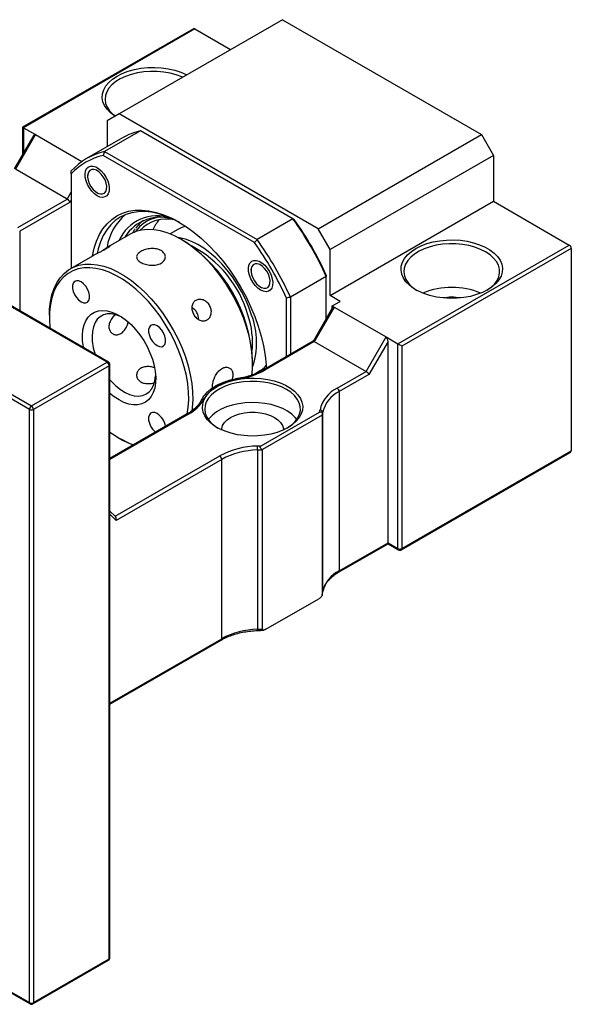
# Model space of a CAD drawing. Header units: millimetres. Extents: x 39 to 284, y 19 to 199.
# Tile 6 of 6: x 223 to 256, y 109 to 167. Entities that reach past the tile are written whole.
import ezdxf

# ---------------------------------------------------------------- set-up
doc = ezdxf.new("R2010")
doc.units = ezdxf.units.MM

msp = doc.modelspace()

# ---------------------------------------------------------------- linework, layer by layer
at = {"color": 7, "linetype": 'Continuous', "lineweight": 25}
for p, q in [((238.8338, 167.4284), (229.1701, 161.8496)), ((238.8338, 167.4284), (250.619, 160.625)), ((233.5651, 166.8918), (223.4644, 161.0608)), ((233.6484, 166.8836), (223.5132, 161.0326)), ((233.6484, 166.8836), (235.7692, 165.6592)), ((228.4629, 147.1559), (198.0574, 164.7087)), ((228.5463, 147.1642), (198.1407, 164.7169)), ((193.579, 162.1234), (223.9846, 144.5706)), ((223.8668, 144.3665), (193.4612, 161.9193)), ((229.1701, 161.8496), (228.4629, 161.4413)), ((228.4629, 161.4413), (228.4629, 159.9108)), ((240.9552, 155.0462), (229.1701, 161.8496)), ((223.4644, 161.0608), (223.4644, 159.456)), ((223.5132, 161.0326), (224.2203, 160.6244)), ((230.4355, 160.8469), (228.3142, 159.6223)), ((239.454, 155.6407), (230.4355, 160.8469)), ((224.1241, 160.5986), (222.9686, 158.5973)), ((224.2203, 160.6244), (223.0418, 158.5832)), ((224.2203, 160.6244), (226.9732, 159.0352)), ((229.3619, 160.4297), (227.2406, 159.2051)), ((240.9552, 155.0462), (250.619, 160.625)), ((250.619, 160.625), (251.3261, 159.4003)), ((237.1777, 154.2333), (228.2334, 159.3968)), ((228.3142, 159.6223), (237.3327, 154.416)), ((251.3261, 159.4003), (241.6623, 153.8215)), ((251.3261, 159.4003), (251.3261, 156.6785)), ((226.1059, 156.8143), (223.0418, 158.5832)), ((226.3416, 158.3043), (226.3416, 152.7204)), ((227.3066, 158.2528), (227.3066, 158.1643)), ((223.172, 155.1206), (226.1059, 156.8143)), ((227.8722, 157.1846), (227.9488, 157.1404)), ((226.2726, 156.6384), (223.2899, 154.9165)), ((241.6623, 151.0997), (251.3261, 156.6785)), ((251.3261, 156.6785), (255.8044, 154.0932)), ((239.454, 155.6407), (237.3327, 154.416)), ((232.6461, 155.0128), (232.1847, 154.7464)), ((241.6623, 153.8215), (240.9552, 155.0462)), ((229.8237, 154.7305), (228.5273, 153.9821)), ((232.942, 154.365), (232.8241, 154.4331)), ((245.6692, 148.2422), (255.8044, 154.0932)), ((255.9223, 153.889), (245.9049, 148.1061)), ((255.9223, 153.889), (255.9223, 141.9131)), ((227.5905, 153.4413), (226.2881, 152.6895)), ((241.6623, 151.0997), (241.6623, 153.8215)), ((236.9732, 152.6723), (236.9732, 152.5839)), ((241.4266, 152.2241), (239.3052, 150.9995)), ((241.4266, 149.7437), (241.4266, 152.2241)), ((237.5388, 151.6041), (237.6154, 151.5599)), ((239.0695, 147.482), (239.0695, 150.9566)), ((239.3052, 150.9995), (239.3052, 147.618)), ((242.2515, 150.7595), (241.6623, 151.0997)), ((241.8018, 150.3935), (240.6463, 148.3922)), ((241.898, 150.4193), (240.7195, 148.3781)), ((241.7801, 150.4874), (242.2515, 150.7595)), ((241.7801, 150.4874), (241.898, 150.4193)), ((241.7801, 150.3561), (241.7801, 150.4874)), ((241.898, 150.4193), (244.9621, 148.6504)), ((225.0453, 149.9424), (225.0453, 149.8064)), ((243.7836, 146.6092), (244.9621, 148.6504)), ((244.9621, 148.6504), (245.6692, 148.2422)), ((240.6504, 148.3946), (237.7022, 146.6926)), ((240.7195, 148.3781), (237.7856, 146.6844)), ((240.7195, 148.3781), (243.7836, 146.6092)), ((245.08, 148.3899), (243.9503, 146.4333)), ((245.08, 136.4704), (245.08, 148.3899)), ((245.6692, 136.1302), (245.6692, 148.2422)), ((245.9049, 148.1061), (245.9049, 136.1302)), ((223.9846, 144.5706), (228.4629, 147.1559)), ((228.5808, 146.9518), (224.1025, 144.3665)), ((228.5808, 111.8405), (228.5808, 146.9518)), ((228.6296, 111.9086), (228.6296, 147.0198)), ((237.0661, 147.085), (237.0661, 147.2211)), ((237.0951, 146.4193), (237.4791, 146.641)), ((242.0723, 145.6213), (243.7836, 146.6092)), ((243.9503, 146.4333), (242.1901, 145.4171)), ((242.1901, 145.4171), (242.1901, 134.8021)), ((223.8668, 109.2552), (223.8668, 144.3665)), ((224.1025, 144.3665), (224.1025, 109.2552)), ((233.1991, 144.093), (228.6296, 141.4551)), ((237.5772, 142.2099), (241.0333, 144.2051)), ((241.1909, 144.0239), (237.6553, 141.9829)), ((241.1909, 144.0239), (241.1909, 133.4089)), ((241.2222, 133.5781), (241.2222, 144.1932)), ((229.1694, 142.6624), (229.2872, 142.5943)), ((237.3621, 141.9648), (237.3621, 131.3497)), ((237.6553, 131.3678), (237.6553, 141.9829)), ((245.8704, 136.0539), (255.8532, 141.8169)), ((245.9049, 136.1302), (255.9223, 141.9131)), ((235.2419, 141.406), (228.9925, 137.7983)), ((235.2419, 130.791), (235.2419, 141.406)), ((228.9578, 138.0188), (228.6296, 138.3461)), ((242.1556, 134.7258), (245.08, 136.414)), ((242.1901, 134.8021), (245.08, 136.4704)), ((245.08, 136.4704), (245.6692, 136.1302)), ((245.08, 136.414), (245.7037, 136.0539)), ((241.2214, 133.5646), (241.2222, 133.5781)), ((237.8596, 131.3497), (240.9866, 133.1548)), ((228.6296, 126.9174), (235.2074, 130.7147)), ((193.4612, 126.808), (223.8668, 109.2552)), ((193.4957, 126.7317), (223.9013, 109.1789)), ((224.0679, 109.1789), (228.5463, 111.7642)), ((224.1025, 109.2552), (228.5808, 111.8405))]:
    msp.add_line(p, q, dxfattribs=at)
at = {"color": 8, "linetype": 'Continuous', "lineweight": 25}
for p, q in [((223.5132, 161.0326), (223.5132, 159.5406)), ((226.1059, 156.8143), (226.3416, 157.2225)), ((226.3416, 156.7579), (226.2726, 156.6384)), ((223.2899, 154.9165), (223.2899, 150.1986)), ((233.2825, 144.0848), (228.6296, 141.3988)), ((228.9377, 138.0388), (235.124, 141.6101)), ((228.9925, 137.7983), (228.6296, 138.1602)), ((228.6296, 126.9738), (235.2419, 130.791))]:
    msp.add_line(p, q, dxfattribs=at)
at = {"color": 7, "linetype": 'Continuous', "lineweight": 25, "flags": 128}
for points in [[(228.9372, 161.7151), (228.9124, 161.7314), (228.665, 161.9197), (228.4643, 162.1257), (228.3141, 162.3456), (228.2171, 162.5753), (228.1753, 162.8104), (228.1892, 163.0467), (228.2588, 163.2796), (228.3827, 163.5049), (228.5585, 163.7183), (228.7831, 163.916), (229.0522, 164.0942), (229.3608, 164.2495), (229.7032, 164.3791), (230.073, 164.4807), (230.4632, 164.5522), (230.8667, 164.5923), (231.2759, 164.6004), (231.6833, 164.5762), (232.0811, 164.5203), (232.462, 164.4335), (232.8189, 164.3177), (233.1451, 164.1749), (233.1732, 164.1606)], [(232.9268, 164.0183), (232.8787, 164.0397), (232.5471, 164.164), (232.1889, 164.2605), (231.8109, 164.3272), (231.4205, 164.3629), (231.0252, 164.3669), (230.6329, 164.3391), (230.2511, 164.28), (229.8872, 164.1908), (229.5484, 164.0733), (229.2412, 163.9297), (228.9716, 163.7628), (228.7449, 163.5759), (228.5654, 163.3726), (228.4367, 163.1568), (228.3613, 162.9328), (228.3406, 162.7049), (228.3751, 162.4776), (228.464, 162.2552), (228.6056, 162.0422), (228.7973, 161.8426), (228.9478, 161.7213)], [(227.8723, 157.0076), (227.7065, 157.1257), (227.5496, 157.2822), (227.4102, 157.4686), (227.2956, 157.6749), (227.2122, 157.89), (227.1643, 158.1023), (227.1546, 158.3003), (227.1836, 158.4734), (227.2497, 158.6122), (227.3493, 158.7093), (227.4772, 158.7594), (227.6264, 158.7598), (227.7888, 158.7105), (227.9557, 158.6141), (228.1181, 158.4759), (228.2673, 158.3033), (228.3952, 158.1056), (228.4948, 157.8934), (228.5609, 157.6783), (228.5899, 157.4717), (228.5802, 157.2849), (228.5324, 157.1279), (228.4489, 157.0091), (228.3343, 156.9351), (228.1949, 156.9097), (228.038, 156.9343), (227.8723, 157.0076)], [(227.3401, 157.9235), (227.4079, 157.7328), (227.5073, 157.5493), (227.6316, 157.3855), (227.7723, 157.2525), (227.9198, 157.1594), (228.0641, 157.1125), (228.1953, 157.115), (228.3045, 157.1668), (228.3842, 157.2643), (228.429, 157.4009), (228.4359, 157.5673), (228.4044, 157.7521), (228.3366, 157.9427), (228.2372, 158.1262), (228.1129, 158.29), (227.9722, 158.423), (227.8247, 158.5161), (227.6804, 158.563), (227.5492, 158.5605), (227.44, 158.5087), (227.3603, 158.4112), (227.3155, 158.2746), (227.3086, 158.1083), (227.3401, 157.9235)], [(227.5995, 153.4573), (227.6968, 153.9075), (227.8329, 154.3272), (228.006, 154.7098), (228.2149, 155.0526), (228.4579, 155.3529), (228.7333, 155.6083), (229.0389, 155.817), (229.3724, 155.9774), (229.7313, 156.0882), (230.1129, 156.1487), (230.5141, 156.1582), (230.9321, 156.1169), (231.3635, 156.0249), (231.8051, 155.883), (232.2536, 155.6923), (232.7056, 155.4541), (233.1575, 155.1705), (233.606, 154.8434), (234.0477, 154.4753), (234.4791, 154.0692), (234.8971, 153.628), (235.2983, 153.1552), (235.6798, 152.6542), (236.0387, 152.129), (236.3723, 151.5836), (236.6779, 151.022), (236.9533, 150.4486), (237.1963, 149.8677), (237.4052, 149.2838), (237.5783, 148.7012), (237.7143, 148.1245), (237.8123, 147.558), (237.8713, 147.006), (237.8836, 146.7973)], [(232.7657, 155.4191), (232.3818, 155.6188), (231.9435, 155.8052), (231.5118, 155.9439), (231.0902, 156.0337), (230.6818, 156.0742), (230.2896, 156.0648), (229.9168, 156.0058), (229.566, 155.8975), (229.2401, 155.7407), (228.9414, 155.5368), (228.6723, 155.2871), (228.4348, 154.9937), (228.2306, 154.6587), (228.0615, 154.2847), (227.9285, 153.8746), (227.8637, 153.5986)], [(232.8234, 154.4335), (232.414, 154.647), (232.0083, 154.8128), (231.6103, 154.9292), (231.2236, 154.9954), (230.8518, 155.0105), (230.4984, 154.9745), (230.1668, 154.8877), (229.8599, 154.7509), (229.8237, 154.7305)], [(237.0081, 149.9437), (236.8431, 150.4133), (236.6445, 150.8799), (236.4147, 151.3383), (236.1562, 151.7831), (235.8719, 152.2093), (235.5652, 152.6122), (235.2393, 152.9872), (234.8982, 153.33), (234.5455, 153.6367), (234.1854, 153.9039), (233.8218, 154.1285), (233.4589, 154.3079), (233.1009, 154.4402), (232.7517, 154.5239), (232.6256, 154.5423)], [(237.0176, 146.3746), (237.0549, 146.7366), (237.0648, 147.2041), (237.0351, 147.6934), (236.9661, 148.1999), (236.8584, 148.7188), (236.7131, 149.2454), (236.5314, 149.7746), (236.3151, 150.3016), (236.0662, 150.8215), (235.787, 151.3293), (235.4801, 151.8204), (235.1485, 152.2901), (234.7951, 152.7341), (234.4233, 153.1482), (234.0366, 153.5286), (233.6386, 153.8716), (233.2329, 154.1742), (232.8234, 154.4335)], [(250.9725, 151.4398), (250.6639, 151.2845), (250.3215, 151.1548), (249.9518, 151.0533), (249.5615, 150.9818), (249.158, 150.9417), (248.7488, 150.9336), (248.3415, 150.9578), (247.9436, 151.0137), (247.5627, 151.1004), (247.2058, 151.2163), (246.8796, 151.3591), (246.5901, 151.5263), (246.3426, 151.7146), (246.142, 151.9206), (245.9918, 152.1405), (245.8948, 152.3702), (245.8529, 152.6053), (245.8669, 152.8416), (245.9365, 153.0745), (246.0604, 153.2998), (246.2362, 153.5132), (246.4608, 153.7109), (246.7299, 153.8891), (247.0385, 154.0444), (247.3809, 154.174), (247.7506, 154.2756), (248.1409, 154.3471), (248.5444, 154.3872), (248.9536, 154.3953), (249.3609, 154.3711), (249.7587, 154.3152), (250.1396, 154.2284), (250.4965, 154.1126), (250.8228, 153.9698), (251.1123, 153.8026), (251.3597, 153.6143), (251.5604, 153.4083), (251.7106, 153.1884), (251.8076, 152.9587), (251.8494, 152.7236), (251.8355, 152.4873), (251.7659, 152.2544), (251.642, 152.0291), (251.4662, 151.8156), (251.2416, 151.618), (250.9725, 151.4398)], [(250.8547, 153.6849), (250.5563, 153.8346), (250.2248, 153.9589), (249.8666, 154.0554), (249.4886, 154.1221), (249.0981, 154.1578), (248.7029, 154.1618), (248.3106, 154.134), (247.9287, 154.0749), (247.5649, 153.9857), (247.2261, 153.8682), (246.9189, 153.7246), (246.6493, 153.5577), (246.4225, 153.3708), (246.2431, 153.1675), (246.1144, 152.9517), (246.039, 152.7277), (246.0183, 152.4998), (246.0527, 152.2725), (246.1417, 152.0501), (246.2833, 151.8371), (246.475, 151.6375), (246.7128, 151.4553), (246.7901, 151.406)], [(250.9122, 151.406), (250.9234, 151.4128), (251.1721, 151.5902), (251.3757, 151.7858), (251.5302, 151.9958), (251.6325, 152.2163), (251.6806, 152.4428), (251.6737, 152.6709), (251.6119, 152.8963), (251.4963, 153.1145), (251.3293, 153.3213), (251.114, 153.5127), (250.8547, 153.6849)], [(225.0453, 149.9424), (225.0564, 150.2909), (225.1058, 150.7323), (225.1943, 151.1435), (225.321, 151.5206), (225.4847, 151.8601), (225.6839, 152.1588), (225.9168, 152.4139), (226.1812, 152.6231), (226.4745, 152.7845), (226.7941, 152.8964), (227.1371, 152.9579), (227.5, 152.9683), (227.8797, 152.9276), (228.2726, 152.8362), (228.6749, 152.6949), (229.0829, 152.505), (229.4929, 152.2684), (229.9009, 151.9871), (230.3032, 151.6639), (230.6961, 151.3018), (231.0758, 150.9041), (231.4388, 150.4745), (231.7817, 150.0172), (232.1013, 149.5362), (232.3947, 149.0362), (232.659, 148.5217), (232.8919, 147.9977), (233.0911, 147.4689), (233.2548, 146.9404), (233.3815, 146.4171), (233.47, 145.9038), (233.5194, 145.4053), (233.5293, 144.9263), (233.4996, 144.4713), (233.4688, 144.2468)], [(233.2018, 144.0919), (233.2648, 144.4872), (233.2936, 144.9296), (233.284, 145.3952), (233.236, 145.8799), (233.15, 146.3789), (233.0268, 146.8877), (232.8676, 147.4016), (232.6739, 147.9156), (232.4475, 148.4251), (232.1905, 148.9253), (231.9053, 149.4114), (231.5945, 149.879), (231.2612, 150.3237), (230.9082, 150.7413), (230.5391, 151.128), (230.1572, 151.4801), (229.766, 151.7943), (229.3693, 152.0677), (228.9708, 152.2978), (228.5741, 152.4824), (228.1829, 152.6198), (227.801, 152.7086), (227.4319, 152.7482), (227.0789, 152.738), (226.7456, 152.6783), (226.4348, 152.5695), (226.1496, 152.4126), (225.8926, 152.2092), (225.6662, 151.9611), (225.4725, 151.6707), (225.3133, 151.3407), (225.1901, 150.974), (225.1041, 150.5743), (225.0561, 150.1451), (225.0465, 149.6906), (225.0753, 149.2149), (225.0805, 149.1649)], [(237.5389, 151.4272), (237.3731, 151.5452), (237.2163, 151.7017), (237.0768, 151.8881), (236.9623, 152.0945), (236.8788, 152.3096), (236.8309, 152.5219), (236.8212, 152.7199), (236.8502, 152.893), (236.9163, 153.0318), (237.016, 153.1289), (237.1439, 153.1789), (237.293, 153.1793), (237.4555, 153.13), (237.6224, 153.0337), (237.7848, 152.8955), (237.934, 152.7228), (238.0618, 152.5251), (238.1615, 152.313), (238.2276, 152.0978), (238.2566, 151.8913), (238.2469, 151.7045), (238.199, 151.5474), (238.1156, 151.4287), (238.001, 151.3546), (237.8616, 151.3292), (237.7047, 151.3538), (237.5389, 151.4272)], [(237.3471, 152.9826), (237.2159, 152.98), (237.1067, 152.9283), (237.027, 152.8308), (236.9821, 152.6942), (236.9752, 152.5278), (237.0068, 152.343), (237.0745, 152.1524), (237.174, 151.9689), (237.2983, 151.8051), (237.439, 151.6721), (237.5865, 151.5789), (237.7307, 151.532), (237.8619, 151.5346), (237.9711, 151.5864), (238.0509, 151.6839), (238.0957, 151.8205), (238.1026, 151.9868), (238.0711, 152.1716), (238.0033, 152.3622), (237.9039, 152.5457), (237.7796, 152.7096), (237.6389, 152.8426), (237.4914, 152.9357), (237.3471, 152.9826)], [(226.9201, 151.9075), (226.7773, 151.9662), (226.6461, 151.9727), (226.5371, 151.9266), (226.4591, 151.8315), (226.4184, 151.6951), (226.4184, 151.5286), (226.4591, 151.3453), (226.5371, 151.1602), (226.6461, 150.9881), (226.7773, 150.8432), (226.9201, 150.7371), (227.0628, 150.6784), (227.194, 150.6718), (227.303, 150.718), (227.381, 150.8131), (227.4217, 150.9494), (227.4217, 151.116), (227.381, 151.2993), (227.303, 151.4844), (227.194, 151.6564), (227.0628, 151.8013), (226.9201, 151.9075)], [(227.0694, 148.0168), (227.0607, 148.0624), (227.0125, 148.4201), (227.0028, 148.76), (227.0318, 149.076), (227.0989, 149.3627), (227.2031, 149.6147), (227.3423, 149.8277), (227.5141, 149.9978), (227.7155, 150.122), (227.9428, 150.1981), (228.1921, 150.2247), (228.4587, 150.2013), (228.7381, 150.1284), (229.0252, 150.0072), (229.3149, 149.84), (229.602, 149.6297), (229.8814, 149.38), (230.148, 149.0955), (230.3973, 148.7811), (230.6246, 148.4426), (230.826, 148.0859), (230.9978, 147.7174), (231.137, 147.3437), (231.2412, 146.9714), (231.3083, 146.6073), (231.3373, 146.2577), (231.3276, 145.929), (231.2794, 145.6269), (231.1936, 145.357), (231.0717, 145.124), (230.9158, 144.932), (230.7288, 144.7845), (230.514, 144.6842), (230.2751, 144.6327), (230.0166, 144.6311), (229.7429, 144.6793), (229.4591, 144.7766), (229.1701, 144.9211), (229.1701, 144.9211)], [(229.3134, 149.8404), (229.2467, 149.8719), (228.976, 149.9704), (228.7154, 150.0182), (228.4706, 150.0142), (228.2467, 149.9584), (228.0485, 149.8522), (227.8803, 149.6977), (227.7456, 149.4983), (227.6472, 149.2582), (227.5874, 148.9824), (227.5673, 148.677)], [(231.4201, 149.3097), (231.2773, 149.3684), (231.1461, 149.3749), (231.0371, 149.3288), (230.9591, 149.2337), (230.9185, 149.0973), (230.9185, 148.9308), (230.9591, 148.7475), (231.0371, 148.5624), (231.1461, 148.3904), (231.2773, 148.2454), (231.4201, 148.1393), (231.5628, 148.0806), (231.694, 148.074), (231.803, 148.1202), (231.881, 148.2153), (231.9217, 148.3516), (231.9217, 148.5182), (231.881, 148.7015), (231.803, 148.8866), (231.694, 149.0586), (231.5628, 149.2035), (231.4201, 149.3097)], [(228.6296, 146.1048), (228.7154, 146.0102), (228.976, 145.7571), (229.2467, 145.5431), (229.5218, 145.3727), (229.7954, 145.2495), (230.0617, 145.1762), (230.3151, 145.1542), (230.5501, 145.1842), (230.7617, 145.2654), (230.9454, 145.3961), (231.0972, 145.5735), (231.2141, 145.7939), (231.2934, 146.0525), (231.3333, 146.3415)], [(239.1638, 143.2891), (238.8586, 143.1355), (238.5201, 143.0073), (238.1544, 142.9069), (237.7685, 142.8362), (237.3695, 142.7965), (236.9648, 142.7885), (236.562, 142.8124), (236.1686, 142.8678), (235.7919, 142.9535), (235.439, 143.0681), (235.1164, 143.2093), (234.8301, 143.3746), (234.5854, 143.5609), (234.387, 143.7646), (234.2384, 143.982), (234.1425, 144.2091), (234.1011, 144.4417), (234.115, 144.6753), (234.1838, 144.9056), (234.3063, 145.1284), (234.4802, 145.3395), (234.7022, 145.535), (234.9683, 145.7111), (235.2735, 145.8648), (235.6121, 145.993), (235.9777, 146.0934), (236.3637, 146.1641), (236.7627, 146.2038), (237.1674, 146.2118), (237.5701, 146.1879), (237.9635, 146.1325), (238.3402, 146.0468), (238.6932, 145.9322), (239.0158, 145.791), (239.3021, 145.6257), (239.5468, 145.4394), (239.7452, 145.2357), (239.8937, 145.0182), (239.9896, 144.7911), (240.031, 144.5586), (240.0172, 144.325), (239.9484, 144.0947), (239.8259, 143.8719), (239.652, 143.6608), (239.4299, 143.4653), (239.1638, 143.2891)], [(239.0695, 145.5478), (238.7712, 145.6976), (238.4397, 145.8218), (238.0815, 145.9183), (237.7034, 145.985), (237.313, 146.0207), (236.9178, 146.0247), (236.5255, 145.9969), (236.1436, 145.9378), (235.7798, 145.8486), (235.4409, 145.7311), (235.1337, 145.5875), (234.8642, 145.4206), (234.6374, 145.2337), (234.458, 145.0304), (234.3293, 144.8146), (234.2539, 144.5906), (234.2332, 144.3627), (234.2676, 144.1354), (234.3565, 143.9131), (234.4982, 143.7), (234.6898, 143.5004), (234.9277, 143.3182), (235.0162, 143.2621)], [(229.1701, 144.9211), (228.881, 145.1103), (228.6296, 145.3121)], [(239.1159, 143.2621), (239.1382, 143.2758), (239.387, 143.4531), (239.5906, 143.6487), (239.745, 143.8588), (239.8474, 144.0792), (239.8955, 144.3057), (239.8886, 144.5338), (239.8268, 144.7592), (239.7112, 144.9774), (239.5442, 145.1842), (239.3289, 145.3756), (239.0695, 145.5478)], [(239.6837, 143.7653), (239.5906, 143.8818), (239.387, 144.0774), (239.1382, 144.2548), (238.8492, 144.4104), (238.5254, 144.5413), (238.1731, 144.6449), (237.7994, 144.7192), (237.4114, 144.7627), (237.0166, 144.7746), (236.6228, 144.7548), (236.2377, 144.7034), (235.8687, 144.6216), (235.5229, 144.511), (235.2072, 144.3737), (234.9277, 144.2123), (234.6898, 144.0301), (234.4982, 143.8305), (234.4485, 143.7653)], [(231.4201, 144.1132), (231.2773, 144.172), (231.1461, 144.1785), (231.0371, 144.1324), (230.9591, 144.0373), (230.9185, 143.9009), (230.9185, 143.7343), (230.9591, 143.5511), (231.0371, 143.3659), (231.1461, 143.1939), (231.2773, 143.049), (231.3228, 143.0099)], [(235.2327, 143.1392), (235.2397, 143.2315), (235.2952, 143.4132), (235.4045, 143.5865), (235.5643, 143.7463), (235.7697, 143.8876), (236.0145, 144.0062), (236.2913, 144.0984), (236.5916, 144.1615), (236.9063, 144.1936), (237.2259, 144.1936), (237.5406, 144.1615), (237.8409, 144.0984), (238.1176, 144.0062), (238.3624, 143.8876), (238.5679, 143.7463), (238.7276, 143.5865), (238.8369, 143.4132), (238.8924, 143.2315), (238.8994, 143.1392)], [(228.6296, 143.0151), (228.772, 142.9141), (229.1701, 142.662)], [(230.0064, 142.2499), (229.6974, 142.3804), (229.2879, 142.594)], [(245.08, 136.414), (245.08, 136.414), (245.08, 136.4177), (245.08, 136.4287), (245.08, 136.4464), (245.08, 136.4704)]]:
    msp.add_lwpolyline(points, dxfattribs=at)
at = {"color": 8, "linetype": 'Continuous', "lineweight": 25, "flags": 128}
msp.add_lwpolyline([(236.2292, 146.1961), (236.2309, 146.1962), (236.2387, 146.1927), (236.2471, 146.1831), (236.2559, 146.1677)], dxfattribs=at)
at = {"color": 7, "linetype": 'Continuous', "lineweight": 25}
for centre, radius, start, end in [((233.5996, 166.8154), 0.0838, 54.381972, 114.307313), ((231.2691, 157.1117), 3.8271, 102.581138, 119.89114), ((229.1359, 155.922), 3.7905, 102.519574, 137.491177), ((229.0713, 155.7616), 3.7304, 102.979103, 137.031649), ((231.5577, 153.4818), 3.1371, 129.858566, 171.272581), ((231.4266, 153.3442), 2.4768, 70.716874, 156.064834), ((231.6003, 153.3176), 2.4223, 69.104249, 149.325765), ((231.9903, 153.4345), 2.1992, 78.025897, 136.26489), ((223.8815, 144.3721), 19.2219, 24.109916, 35.890084), ((224.1591, 144.5324), 18.9412, 24.267807, 35.732193), ((231.985, 153.7528), 2.2623, 127.474682, 143.945784), ((233.49, 153.9169), 2.5701, 139.626585, 155.040341), ((233.4712, 153.578), 1.6551, 102.237824, 119.901898), ((228.1483, 146.8353), 8.9261, 2.477006, 57.522994), ((230.4059, 148.1329), 6.6423, 15.945133, 62.781778), ((221.8021, 143.1717), 18.9412, 24.267807, 35.732193), ((221.7602, 143.1475), 19.2219, 24.109916, 35.890084), ((255.6664, 153.8774), 0.2561, 2.605465, 57.394597), ((248.8512, 147.0992), 4.4861, 67.505679, 112.494312), ((248.8512, 147.8934), 3.108, 80.455301, 99.544734), ((233.1025, 149.6957), 0.7803, 359.040747, 60.790272), ((232.0943, 148.3411), 4.9686, 353.962071, 18.986988), ((232.7644, 148.3272), 4.5412, 341.128876, 20.851827), ((230.9945, 148.7421), 3.4279, 181.088002, 199.093059), ((228.3249, 146.9401), 0.2561, 2.60432, 57.39568), ((228.4629, 147.0198), 0.1667, 0, 60.002688), ((236.6475, 148.0751), 1.6578, 300.107334, 317.742239), ((235.5937, 150.6506), 4.5316, 278.403073, 298.92672), ((236.4496, 143.4322), 2.7423, 94.049651, 145.944972), ((242.8647, 143.9502), 1.8495, 115.371741, 167.955959), ((242.9448, 143.8256), 1.7614, 115.371667, 167.956015), ((241.9342, 145.4055), 0.2561, 2.605666, 57.394396), ((224.1226, 144.3548), 0.2561, 122.604298, 177.396195), ((223.8466, 144.3548), 0.2561, 2.60432, 57.39568), ((232.2725, 146.0037), 2.1685, 297.759534, 331.465668), ((223.9846, 144.5939), 0.2562, 242.607999, 297.391508), ((230.82, 143.1778), 1.1113, 9.074933, 57.320151), ((239.6937, 144.5045), 1.3726, 347.401018, 352.953652), ((241.0622, 144.1752), 0.161, 6.418714, 92.208302), ((239.7966, 144.3696), 1.4365, 346.073276, 352.944037), ((231.4771, 146.5868), 4.5526, 239.551816, 251.563823), ((237.459, 137.2671), 4.9309, 91.26364, 118.263933), ((237.0686, 149.0525), 6.8615, 272.352972, 274.251404), ((235.0904, 141.9652), 2.2717, 359.98937, 5.852441), ((234.986, 141.3944), 0.2561, 2.605666, 57.394396), ((237.4657, 137.2698), 4.6961, 91.263581, 118.264001), ((237.0695, 149.0912), 7.1324, 272.35142, 274.711726), ((245.7871, 136.3577), 0.2562, 242.609816, 297.390184), ((245.7871, 136.1982), 0.1667, 240.002688, 299.997312), ((242.9448, 133.2106), 1.7614, 115.371667, 167.956015), ((239.7966, 133.7546), 1.4365, 346.073276, 352.944037), ((237.4657, 126.6548), 4.6961, 91.263581, 118.264001), ((237.0695, 138.4761), 7.1324, 272.35142, 274.711726), ((228.4629, 111.9086), 0.1667, 299.997312, 0), ((223.9846, 109.4827), 0.2562, 242.607999, 297.391508), ((223.9846, 109.3233), 0.1667, 240.002688, 299.997312)]:
    msp.add_arc(centre, radius, start, end, dxfattribs=at)
at = {"color": 8, "linetype": 'Continuous', "lineweight": 25}
for centre, radius, start, end in [((231.8705, 153.6329), 2.1384, 102.375135, 144.517559), ((228.5118, 147.0878), 0.0838, 65.690017, 125.619781), ((228.5462, 147.0281), 0.0838, 294.374379, 354.303613), ((237.7367, 146.6162), 0.0839, 54.38757, 114.251411), ((234.1455, 144.8345), 0.1371, 76.466146, 148.989427), ((233.2337, 144.0166), 0.0838, 54.382697, 114.306875), ((245.7509, 136.1212), 0.0822, 173.702418, 234.986527), ((245.8232, 136.1212), 0.0822, 305.014888, 6.297546), ((242.1065, 134.7939), 0.084, 306.023798, 5.591829), ((237.1277, 131.3308), 0.2352, 347.322646, 4.618811), ((235.1551, 130.7843), 0.0871, 306.911434, 4.401001), ((228.5462, 111.9169), 0.0838, 294.374379, 354.303613), ((228.506, 111.8284), 0.0758, 302.098248, 9.215568), ((223.9415, 109.2431), 0.0758, 170.781958, 237.901466), ((224.0277, 109.2431), 0.0758, 302.098248, 9.215568)]:
    msp.add_arc(centre, radius, start, end, dxfattribs=at)
at = {"color": 7, "linetype": 'Continuous', "lineweight": 25}
for centre, major_axis, ratio, start_param, end_param in [((223.631, 160.9646), (0.1667, -0.0962), 0.0000704, 2.3562351, 3.1416333), ((224.2203, 160.432), (-0.0542, 0.2022), 0.5176381, 5.8056036, 6.7608819), ((226.1547, 156.7064), (-0.1216, 0.1216), 0.3178882, 3.8420914, 5.4128877), ((241.898, 150.2269), (-0.0542, 0.2022), 0.5176381, 5.8056036, 6.7608819), ((244.9621, 148.458), (-0.0542, 0.2022), 0.5176381, 4.2348073, 5.8056036), ((240.7683, 148.2702), (-0.1216, 0.1216), 0.3178882, 5.4128877, 6.1982046), ((245.7871, 148.1742), (0.1667, -0.0962), 0.0000704, 0.7854388, 2.3562351), ((243.8324, 146.5013), (-0.1216, 0.1216), 0.3178882, 3.8420914, 5.4128877), ((255.6866, 141.9131), (0.2357, 0), 0.5773815, 5.4977059, 6.2831853), ((228.8746, 137.8663), (0.024, 0.1828), 0.7106043, 4.4256843, 5.7845731)]:
    msp.add_ellipse(centre, major_axis=major_axis, ratio=ratio, start_param=start_param, end_param=end_param, dxfattribs=at)
for points in [[(228.3142, 159.6223), (228.2872, 159.5471), (228.2603, 159.472), (228.2334, 159.3968)], [(226.3416, 158.3043), (226.3416, 158.364), (226.3416, 158.4236), (226.3416, 158.4832)], [(239.5347, 155.594), (239.5079, 155.6095), (239.481, 155.6251), (239.454, 155.6407)], [(237.3327, 154.416), (237.2811, 154.3551), (237.2294, 154.2942), (237.1777, 154.2333)], [(241.4266, 152.3173), (241.4266, 152.2863), (241.4266, 152.2552), (241.4266, 152.2241)], [(239.3052, 150.9995), (239.2267, 150.9852), (239.1481, 150.9709), (239.0695, 150.9566)]]:
    msp.add_open_spline(points, degree=3, dxfattribs=at)
for points, knots in [([(230.1254, 155.0517), (230.1102, 155.0332), (230.0458, 154.9552), (229.9953, 154.8616), (229.9567, 154.7901)], [0, 0, 0, 0, 0.23673259, 1, 1, 1, 1]), ([(228.4076, 153.8702), (228.3507, 153.8383), (228.237, 153.7746), (228.0329, 153.6703), (227.8365, 153.5717), (227.678, 153.4908), (227.6157, 153.4548), (227.5909, 153.4405)], [0, 0, 0, 0, 0.2140353, 0.4280387, 0.6428738, 0.8582585, 1, 1, 1, 1]), ([(228.0697, 153.6896), (228.1215, 153.7234), (228.2364, 153.7984), (228.3983, 153.9043), (228.5355, 153.9885), (228.6227, 154.0339), (228.6502, 154.0368), (228.6123, 153.9999), (228.5244, 153.9391), (228.4409, 153.8898), (228.4076, 153.8702)], [0, 0, 0, 0, 0.1099212, 0.2439056, 0.3775915, 0.5105605, 0.6435063, 0.7771545, 0.9111484, 1, 1, 1, 1]), ([(230.4546, 153.066), (230.4149, 153.0889), (230.3797, 153.1131), (230.3181, 153.1639), (230.2915, 153.1908), (230.2489, 153.2456), (230.2329, 153.2735), (230.2112, 153.3304), (230.2057, 153.3596), (230.2057, 153.4171), (230.211, 153.4457), (230.2328, 153.503), (230.249, 153.5311), (230.2914, 153.5856), (230.3177, 153.6123), (230.3799, 153.6635), (230.4151, 153.6876), (230.4935, 153.733), (230.5373, 153.7544), (230.6298, 153.7925), (230.6786, 153.8095), (230.7816, 153.8387), (230.8355, 153.8509), (230.9441, 153.8693), (230.9993, 153.8757), (231.1114, 153.8823), (231.1665, 153.8823), (231.2751, 153.8758), (231.3291, 153.8692), (231.432, 153.8492), (231.4809, 153.8359), (231.5734, 153.8028), (231.6172, 153.7827), (231.6957, 153.7374), (231.731, 153.7121), (231.7933, 153.6559), (231.8196, 153.6255), (231.8621, 153.5619), (231.8784, 153.5282), (231.9002, 153.459), (231.9056, 153.424), (231.9057, 153.3536), (231.9002, 153.3179), (231.8787, 153.2491), (231.8627, 153.2158), (231.8202, 153.1517), (231.7936, 153.1211), (231.7321, 153.0654), (231.6969, 153.0398), (231.6175, 152.9939), (231.5746, 152.9742), (231.4824, 152.9411), (231.4326, 152.9275), (231.3298, 152.9075), (231.2768, 152.9009), (231.1679, 152.8943), (231.1117, 152.8944), (230.9456, 152.904), (230.8338, 152.9232), (230.6803, 152.9665), (230.6308, 152.9836), (230.5376, 153.0219), (230.4944, 153.043), (230.4546, 153.066)], [0, 0, 0, 0, 0.03125, 0.03125, 0.0625, 0.0625, 0.09375, 0.09375, 0.125, 0.125, 0.15625, 0.15625, 0.1875, 0.1875, 0.21875, 0.21875, 0.25, 0.25, 0.28125, 0.28125, 0.3125, 0.3125, 0.34375, 0.34375, 0.375, 0.375, 0.40625, 0.40625, 0.4375, 0.4375, 0.46875, 0.46875, 0.5, 0.5, 0.53125, 0.53125, 0.5625, 0.5625, 0.59375, 0.59375, 0.625, 0.625, 0.65625, 0.65625, 0.6875, 0.6875, 0.71875, 0.71875, 0.75, 0.75, 0.78125, 0.78125, 0.8125, 0.8125, 0.84375, 0.84375, 0.875, 0.875, 0.9375, 0.9375, 0.96875, 0.96875, 1, 1, 1, 1]), ([(234.3704, 149.6581), (234.3393, 149.6401), (234.3067, 149.6263), (234.2389, 149.6067), (234.2032, 149.6009), (234.1311, 149.5979), (234.0948, 149.6006), (234.0217, 149.6143), (233.9846, 149.6254), (233.877, 149.6697), (233.8071, 149.7152), (233.6833, 149.8289), (233.628, 149.8983), (233.5627, 150.0114), (233.5434, 150.0513), (233.5117, 150.1317), (233.4992, 150.1725), (233.4807, 150.2551), (233.4749, 150.2968), (233.4707, 150.3777), (233.4721, 150.4174), (233.4825, 150.4953), (233.4913, 150.5322), (233.516, 150.6022), (233.532, 150.6356), (233.5707, 150.6965), (233.593, 150.724), (233.644, 150.7732), (233.6728, 150.7949), (233.7651, 150.8482), (233.8369, 150.8695), (233.987, 150.8795), (234.0668, 150.8683), (234.1818, 150.8283), (234.22, 150.8109), (234.2927, 150.7692), (234.3274, 150.7451), (234.3932, 150.6899), (234.4241, 150.6589), (234.4797, 150.5925), (234.5047, 150.5569), (234.5488, 150.4807), (234.5672, 150.4412), (234.597, 150.3599), (234.6085, 150.3176), (234.6235, 150.2331), (234.6272, 150.191), (234.627, 150.1072), (234.6231, 150.0653), (234.6004, 149.9457), (234.5703, 149.8709), (234.4869, 149.7458), (234.4328, 149.694), (234.3704, 149.6581)], [0, 0, 0, 0, 0.03125, 0.03125, 0.0625, 0.0625, 0.09375, 0.09375, 0.125, 0.125, 0.1875, 0.1875, 0.25, 0.25, 0.28125, 0.28125, 0.3125, 0.3125, 0.34375, 0.34375, 0.375, 0.375, 0.40625, 0.40625, 0.4375, 0.4375, 0.46875, 0.46875, 0.5, 0.5, 0.5625, 0.5625, 0.625, 0.625, 0.65625, 0.65625, 0.6875, 0.6875, 0.71875, 0.71875, 0.75, 0.75, 0.78125, 0.78125, 0.8125, 0.8125, 0.84375, 0.84375, 0.875, 0.875, 0.9375, 0.9375, 1, 1, 1, 1]), ([(228.9237, 149.9607), (228.8883, 149.9257), (228.7843, 149.8232), (228.6521, 149.6163), (228.5638, 149.3665), (228.567, 149.1327), (228.6533, 148.9426), (228.8081, 148.8124), (229.0112, 148.7632), (229.2274, 148.8126), (229.4215, 148.9547), (229.574, 149.1667), (229.6692, 149.3692), (229.6972, 149.4924), (229.7047, 149.525)], [0, 0, 0, 0, 0.0487492, 0.1427586, 0.2375105, 0.3284595, 0.4170717, 0.5079252, 0.6025168, 0.6967321, 0.7865186, 0.8749237, 0.9669247, 1, 1, 1, 1]), ([(231.2556, 146.8403), (231.1786, 146.8586), (231.0068, 146.8993), (230.7372, 146.8991), (230.4892, 146.8321), (230.3083, 146.6971), (230.2083, 146.5168), (230.1972, 146.315), (230.2756, 146.1211), (230.3965, 146.0321), (230.4546, 145.9893)], [0, 0, 0, 0, 0.1067121, 0.2382612, 0.3692875, 0.4941544, 0.6171003, 0.7450475, 0.8773445, 1, 1, 1, 1]), ([(234.705, 145.6346), (234.7017, 145.6616), (234.6898, 145.7587), (234.7181, 145.9667), (234.8022, 146.2362), (234.9399, 146.4917), (235.1187, 146.6988), (235.3219, 146.8317), (235.5265, 146.8756), (235.7077, 146.8282), (235.8424, 146.6964), (235.9058, 146.497), (235.9033, 146.2906), (235.853, 146.1587), (235.835, 146.1114)], [0, 0, 0, 0, 0.0351494, 0.1262432, 0.2173153, 0.3089514, 0.400981, 0.4923897, 0.5831303, 0.6741981, 0.7660739, 0.8579865, 0.9491129, 1, 1, 1, 1]), ([(237.7022, 146.6926), (237.6525, 146.665), (237.5077, 146.5845), (237.242, 146.4655), (236.8989, 146.3455), (236.5589, 146.2551), (236.3299, 146.2141), (236.2293, 146.1961)], [0, 0, 0, 0, 0.1212592, 0.3530902, 0.5852772, 0.8177665, 1, 1, 1, 1]), ([(230.4546, 145.9893), (230.5268, 145.9572), (230.6711, 145.893), (230.9431, 145.8842), (231.1508, 145.9079), (231.2518, 145.9425), (231.2653, 145.9471)], [0, 0, 0, 0, 0.3139621, 0.6275787, 0.9502869, 1, 1, 1, 1]), ([(236.2293, 146.1961), (236.1627, 146.1845), (235.9699, 146.1508), (235.6624, 146.0738), (235.3182, 145.9573), (235.0005, 145.8152), (234.7141, 145.6496), (234.4637, 145.4623), (234.2545, 145.2557), (234.1129, 145.0672), (234.0497, 144.9467), (234.0276, 144.9046)], [0, 0, 0, 0, 0.065148, 0.1886458, 0.3123839, 0.4363727, 0.560635, 0.6851245, 0.8095713, 0.9334481, 1, 1, 1, 1]), ([(234.0276, 144.9046), (234.0091, 144.869), (233.954, 144.7632), (233.8277, 144.591), (233.6336, 144.3949), (233.4215, 144.2282), (233.2648, 144.133), (233.1991, 144.093)], [0, 0, 0, 0, 0.1210487, 0.359859, 0.5962077, 0.8307709, 1, 1, 1, 1]), ([(241.0333, 144.2051), (241.0538, 144.2169), (241.0763, 144.2259), (241.1134, 144.2249), (241.1264, 144.2218), (241.15, 144.208), (241.1603, 144.1975), (241.1839, 144.161), (241.1904, 144.1322), (241.1957, 144.0774), (241.1944, 144.0502), (241.1909, 144.0239)], [0, 0, 0, 0, 0.25, 0.25, 0.375, 0.375, 0.5, 0.5, 0.75, 0.75, 1, 1, 1, 1]), ([(237.6553, 141.9829), (237.6308, 141.993), (237.607, 142.0052), (237.562, 142.0372), (237.5402, 142.0573), (237.5204, 142.0959), (237.5163, 142.1103), (237.5162, 142.1375), (237.5199, 142.1502), (237.5376, 142.1831), (237.5567, 142.1981), (237.5772, 142.2099)], [0, 0, 0, 0, 0.25, 0.25, 0.5, 0.5, 0.625, 0.625, 0.75, 0.75, 1, 1, 1, 1]), ([(241.2214, 133.5646), (241.227, 133.6005), (241.244, 133.7097), (241.308, 133.8908), (241.4308, 134.1041), (241.5995, 134.3081), (241.8107, 134.4993), (242.0041, 134.6363), (242.126, 134.7083), (242.1556, 134.7258)], [0, 0, 0, 0, 0.0866824, 0.2635362, 0.4377439, 0.6087854, 0.7778492, 0.9460075, 1, 1, 1, 1]), ([(241.1867, 133.3791), (241.1869, 133.3799), (241.2053, 133.4409), (241.2134, 133.5031), (241.2214, 133.5646)], [0, 0, 0, 0, 0.01312694, 1, 1, 1, 1]), ([(241.1909, 133.4089), (241.1909, 133.3964), (241.1883, 133.3824), (241.1792, 133.3544), (241.1728, 133.3405), (241.1504, 133.3004), (241.1317, 133.2763), (241.0725, 133.212), (241.0292, 133.1794), (240.9866, 133.1548)], [0, 0, 0, 0, 0.125, 0.125, 0.25, 0.25, 0.5, 0.5, 1, 1, 1, 1]), ([(235.2074, 130.7147), (235.2571, 130.7423), (235.4019, 130.8228), (235.6677, 130.9417), (236.0105, 131.062), (236.3777, 131.1582), (236.7632, 131.2285), (237.0928, 131.2656), (237.2921, 131.2758), (237.3571, 131.2792)], [0, 0, 0, 0, 0.0868458, 0.2528821, 0.4191733, 0.5856815, 0.7523969, 0.9192759, 1, 1, 1, 1]), ([(237.3571, 131.2792), (237.4364, 131.2829), (237.5652, 131.2889), (237.6925, 131.302), (237.7414, 131.3071)], [0, 0, 0, 0, 0.6155193, 1, 1, 1, 1]), ([(237.8596, 131.3497), (237.8169, 131.325), (237.7736, 131.3075), (237.7143, 131.3036), (237.6956, 131.3062), (237.6734, 131.3204), (237.667, 131.327), (237.6579, 131.3443), (237.6553, 131.3554), (237.6553, 131.3678)], [0, 0, 0, 0, 0.5, 0.5, 0.75, 0.75, 0.875, 0.875, 1, 1, 1, 1])]:
    msp.add_open_spline(points, degree=3, knots=knots, dxfattribs=at)

doc.saveas('drawing.dxf')
